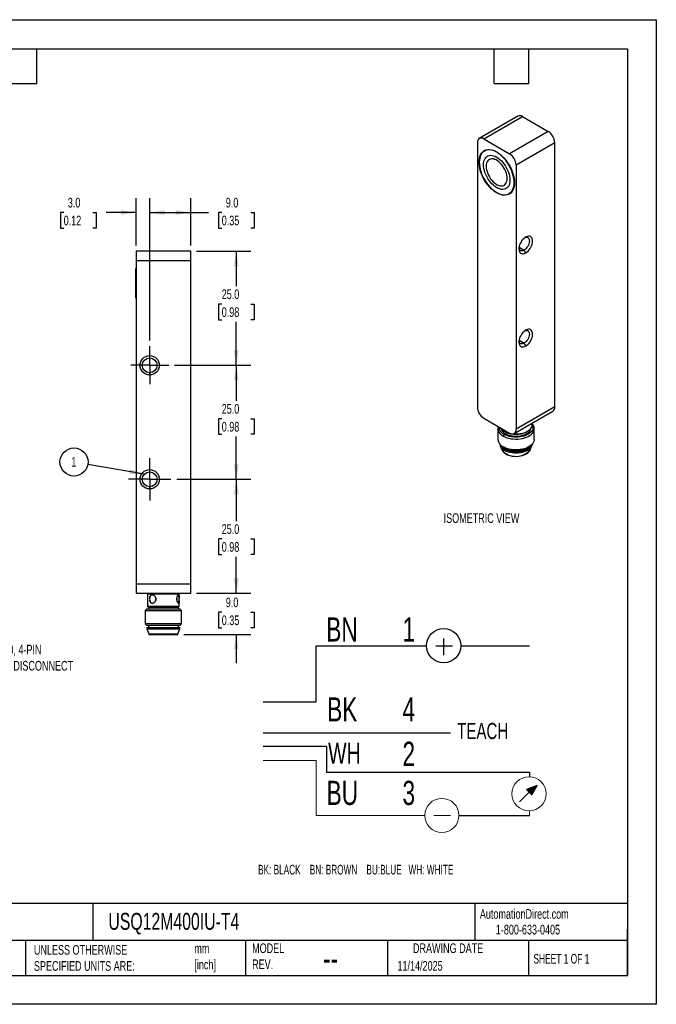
# Model space of a CAD drawing. Header units: millimetres. Extents: x 0 to 210, y 0 to 162.
# Tile 2 of 2: x 105 to 210, y 0 to 162. Entities that reach past the tile are written whole.
import ezdxf

# ---------------------------------------------------------------- set-up
doc = ezdxf.new("R2010")
doc.units = ezdxf.units.MM
doc.header["$LTSCALE"] = 0.75
doc.linetypes.add('CENTERX2', pattern=[20.32, 12.7, -2.54, 2.54, -2.54])
doc.layers.add('CENTER', color=40, linetype='CENTERX2')
doc.layers.add('DIMENSIONS', color=140, linetype='Continuous', lineweight=25)
doc.layers.add('TEXT', color=140, linetype='Continuous', lineweight=25)
doc.styles.add('SLDTEXTSTYLE0', font='TXT', dxfattribs={"width": 0.7})
doc.styles.add('SLDTEXTSTYLE1', font='TXT', dxfattribs={"width": 0.637778})
doc.styles.add('SLDTEXTSTYLE2', font='TXT', dxfattribs={"width": 0.65})
doc.dimstyles.new('SLDDIMSTYLE1', dxfattribs={"dimtxt": 1.618506, "dimasz": 2.4765, "dimexe": 0, "dimexo": 0.0625, "dimgap": 0.404626, "dimtad": 0, "dimtih": 1, "dimtoh": 1, "dimdec": 1, "dimlfac": 1.333333, "dimrnd": 1e-09, "dimzin": 4, "dimdsep": 46, "dimtxsty": 'SLDTEXTSTYLE0', "dimsah": 1, "dimcen": 0.09, "dimadec": 0, "dimazin": 1, "dimtfac": 1, "dimtdec": 1, "dimtmove": 0, "dimatfit": 0, "dimfxl": 0, "dimfrac": 2, "dimtolj": 1, "dimtzin": 12, "dimarcsym": 0})
doc.dimstyles.new('SLDDIMSTYLE2', dxfattribs={"dimtxt": 1.618506, "dimasz": 2.4765, "dimexe": 0, "dimexo": 0.0625, "dimgap": 0.404626, "dimtad": 0, "dimtih": 1, "dimtoh": 1, "dimdec": 1, "dimlfac": 1.333333, "dimrnd": 1e-09, "dimzin": 4, "dimdsep": 46, "dimtxsty": 'SLDTEXTSTYLE0', "dimsah": 1, "dimcen": 0.09, "dimadec": 0, "dimazin": 1, "dimtfac": 1, "dimtdec": 1, "dimtofl": 0, "dimtmove": 0, "dimatfit": 3, "dimfxl": 0, "dimfrac": 2, "dimtolj": 1, "dimtzin": 12, "dimarcsym": 0})
doc.dimstyles.new('SLDDIMSTYLE4', dxfattribs={"dimtxt": 0.18, "dimasz": 2.4765, "dimexe": 0, "dimexo": 0.0625, "dimgap": 0, "dimtad": 0, "dimtih": 1, "dimtoh": 1, "dimdec": 0, "dimrnd": 1e-09, "dimzin": 0, "dimdsep": 46, "dimtxsty": 'Standard', "dimsah": 1, "dimcen": 0.09, "dimadec": 0, "dimazin": 0, "dimtfac": 2.4765, "dimtdec": 0, "dimtofl": 0, "dimtmove": 0, "dimatfit": 3, "dimfxl": 0, "dimfrac": 2, "dimtolj": 1, "dimtzin": 0, "dimarcsym": 0})

# ---------------------------------------------------------------- blocks, each defined once
blk = doc.blocks.new('SW_NOTE_0')
at = {"color": 0, "linetype": 'Continuous', "lineweight": 18, "insert": (0, 2.56), "char_height": 1.984, "attachment_point": 1, "style": 'SLDTEXTSTYLE0'}
blk.add_mtext('TEACH', dxfattribs=at)
blk = doc.blocks.new('SW_NOTE_0_1')
at = {"color": 0, "linetype": 'Continuous', "lineweight": 18, "insert": (0, 3.33), "char_height": 2.58, "attachment_point": 1, "style": 'SLDTEXTSTYLE0'}
blk.add_mtext('WH', dxfattribs=at)
blk = doc.blocks.new('SW_NOTE_0_2')
at = {"color": 0, "linetype": 'Continuous', "lineweight": 18, "insert": (0, 3.84), "char_height": 2.977, "attachment_point": 1, "style": 'SLDTEXTSTYLE0'}
blk.add_mtext('BN', dxfattribs=at)
blk = doc.blocks.new('SW_NOTE_0_3')
at = {"color": 0, "linetype": 'Continuous', "lineweight": 18, "insert": (0, 3.84), "char_height": 2.977, "attachment_point": 1, "style": 'SLDTEXTSTYLE0'}
blk.add_mtext('BK', dxfattribs=at)
blk = doc.blocks.new('SW_NOTE_0_4')
at = {"color": 0, "linetype": 'Continuous', "lineweight": 18, "insert": (0, 3.84), "char_height": 2.977, "attachment_point": 1, "style": 'SLDTEXTSTYLE0'}
blk.add_mtext('BU', dxfattribs=at)
blk = doc.blocks.new('SW_NOTE_0_5')
at = {"color": 0, "linetype": 'Continuous', "lineweight": 18, "insert": (0, 3.84), "char_height": 2.98, "attachment_point": 1, "style": 'SLDTEXTSTYLE0'}
blk.add_mtext('1', dxfattribs=at)
blk = doc.blocks.new('SW_NOTE_0_6')
at = {"color": 0, "linetype": 'Continuous', "lineweight": 18, "insert": (0, 3.84), "char_height": 2.98, "attachment_point": 1, "style": 'SLDTEXTSTYLE0'}
blk.add_mtext('4', dxfattribs=at)
blk = doc.blocks.new('SW_NOTE_0_7')
at = {"color": 0, "linetype": 'Continuous', "lineweight": 18, "insert": (0, 3.84), "char_height": 2.98, "attachment_point": 1, "style": 'SLDTEXTSTYLE0'}
blk.add_mtext('3', dxfattribs=at)
blk = doc.blocks.new('SW_NOTE_0_8')
at = {"layer": 'DIMENSIONS', "color": 0, "insert": (0, 1.53), "char_height": 1.1906, "attachment_point": 1, "style": 'SLDTEXTSTYLE1'}
blk.add_mtext('BK: BLACK    BN: BROWN    BU:BLUE   WH: WHITE', dxfattribs=at)
blk = doc.blocks.new('SW_NOTE_0_9')
at = {"color": 0, "linetype": 'Continuous', "lineweight": 18, "insert": (0, 3.84), "char_height": 2.98, "attachment_point": 1, "style": 'SLDTEXTSTYLE0'}
blk.add_mtext('2', dxfattribs=at)
blk = doc.blocks.new('4-TEACH')
at = {"linetype": 'Continuous'}
blk.add_hatch(color=7, dxfattribs=at).paths.add_polyline_path([(132.36, 33.05), (132.99, 32.4), (133.65, 33.58)], flags=0)
for p, q in [((122.13, 51.71), (122.13, 49.65)), ((106.38, 43.89), (106.38, 50.8)), ((106.38, 50.8), (120.02, 50.8)), ((121.15, 50.8), (123.21, 50.8)), ((124.24, 50.8), (132.72, 50.8)), ((99.87, 43.89), (106.38, 43.89)), ((122.99, 40.01), (99.87, 40.01)), ((107.69, 38.36), (99.87, 38.36)), ((107.69, 38.36), (107.69, 35.21)), ((107.69, 35.21), (132.72, 35.21)), ((132.72, 35.21), (132.72, 34.65)), ((133.65, 33.58), (132.36, 33.05)), ((132.36, 33.05), (132.99, 32.4)), ((132.99, 32.4), (133.65, 33.58)), ((132.68, 32.73), (131.47, 31.56)), ((124.02, 29.87), (132.72, 29.87))]:
    blk.add_line(p, q)
at = {"color": 7, "linetype": 'Continuous', "lineweight": 18}
for p, q in [((99.87, 36.66), (106.38, 36.66)), ((106.38, 36.66), (106.38, 29.87)), ((132.72, 30.43), (132.72, 29.87)), ((106.38, 29.87), (119.8, 29.87)), ((120.92, 29.87), (122.99, 29.87))]:
    blk.add_line(p, q, dxfattribs=at)
blk.add_circle((122.13, 50.8), 2.11)
for centre in [(132.67, 32.54), (121.91, 29.87)]:
    blk.add_circle(centre, 2.11, dxfattribs=at)
for name, p in [('SW_NOTE_0_2', (107.65, 50.46)), ('SW_NOTE_0_5', (117.05, 50.46)), ('SW_NOTE_0_3', (107.76, 40.6)), ('SW_NOTE_0_6', (117.05, 40.6)), ('SW_NOTE_0', (123.8, 38.72)), ('SW_NOTE_0_9', (117.05, 35.12)), ('SW_NOTE_0_1', (107.87, 35.5)), ('SW_NOTE_0_4', (107.69, 30.3)), ('SW_NOTE_0_7', (117.05, 30.3))]:
    blk.add_blockref(name, p, dxfattribs=at)
at = {"layer": 'DIMENSIONS', "color": 140}
blk.add_blockref('SW_NOTE_0_8', (99.23, 22.25), dxfattribs=at)
blk = doc.blocks.new('_D_13')
at = {"layer": 'DIMENSIONS'}
for p, q in [((123.95, 124.79), (123.95, 132.6)), ((126.2, 109.16), (126.2, 132.6)), ((112.05, 130.22), (111.51, 130.22)), ((111.51, 130.22), (111.51, 127.65)), ((116.86, 130.22), (117.41, 130.22)), ((117.41, 130.22), (117.41, 127.65)), ((123.95, 130.22), (119.06, 130.22)), ((126.2, 130.22), (130.96, 130.22)), ((111.51, 127.65), (112.05, 127.65)), ((117.41, 127.65), (116.86, 127.65))]:
    blk.add_line(p, q, dxfattribs=at)
for points in [[(123.95, 130.22), (121.48, 130.6), (121.48, 129.84)], [(126.2, 130.22), (128.68, 129.84), (128.68, 130.6)]]:
    blk.add_solid(points, dxfattribs=at)
at = {"layer": 'DIMENSIONS', "char_height": 1.587, "attachment_point": 1, "style": 'SLDTEXTSTYLE0'}
for s, insert in [('3.0', (112.73, 132.63)), ('0.12', (112.05, 129.7))]:
    blk.add_mtext(s, dxfattribs=dict(at, insert=insert))
blk = doc.blocks.new('_D_14')
at = {"layer": 'DIMENSIONS'}
for p, q in [((126.2, 109.16), (126.2, 132.6)), ((132.95, 124.79), (132.95, 132.6)), ((126.2, 130.22), (132.95, 130.22)), ((132.95, 130.22), (135.85, 130.22)), ((138.05, 130.22), (137.5, 130.22)), ((137.5, 130.22), (137.5, 127.65)), ((142.86, 130.22), (143.4, 130.22)), ((143.4, 130.22), (143.4, 127.65)), ((137.5, 127.65), (138.05, 127.65)), ((143.4, 127.65), (142.86, 127.65))]:
    blk.add_line(p, q, dxfattribs=at)
for points in [[(126.2, 130.22), (128.68, 129.84), (128.68, 130.6)], [(132.95, 130.22), (130.48, 130.6), (130.48, 129.84)]]:
    blk.add_solid(points, dxfattribs=at)
at = {"layer": 'DIMENSIONS', "char_height": 1.587, "attachment_point": 1, "style": 'SLDTEXTSTYLE0'}
for s, insert in [('9.0', (138.72, 132.63)), ('0.35', (138.05, 129.7))]:
    blk.add_mtext(s, dxfattribs=dict(at, insert=insert))
blk = doc.blocks.new('_D_15')
at = {"layer": 'DIMENSIONS'}
for p, q in [((140.45, 67.59), (140.45, 72.35)), ((133.9, 67.59), (142.83, 67.59)), ((138.05, 64.48), (137.5, 64.48)), ((137.5, 64.48), (137.5, 61.91)), ((142.86, 64.48), (143.4, 64.48)), ((143.4, 64.48), (143.4, 61.91)), ((137.5, 61.91), (138.05, 61.91)), ((143.4, 61.91), (142.86, 61.91)), ((131.8, 60.84), (142.83, 60.84)), ((140.45, 60.84), (140.45, 56.08))]:
    blk.add_line(p, q, dxfattribs=at)
for points in [[(140.45, 67.59), (140.83, 70.07), (140.07, 70.07)], [(140.45, 60.84), (140.07, 58.36), (140.83, 58.36)]]:
    blk.add_solid(points, dxfattribs=at)
at = {"layer": 'DIMENSIONS', "char_height": 1.587, "attachment_point": 1, "style": 'SLDTEXTSTYLE0'}
for s, insert in [('9.0', (138.72, 66.89)), ('0.35', (138.05, 63.95))]:
    blk.add_mtext(s, dxfattribs=dict(at, insert=insert))
blk = doc.blocks.new('_D_16')
at = {"layer": 'DIMENSIONS'}
for p, q in [((130.65, 86.34), (142.83, 86.34)), ((140.45, 86.34), (140.45, 79.47)), ((138.05, 76.54), (137.5, 76.54)), ((137.5, 76.54), (137.5, 73.97)), ((142.86, 76.54), (143.4, 76.54)), ((143.4, 76.54), (143.4, 73.97)), ((137.5, 73.97), (138.05, 73.97)), ((140.45, 67.59), (140.45, 73.61)), ((143.4, 73.97), (142.86, 73.97)), ((133.9, 67.59), (142.83, 67.59))]:
    blk.add_line(p, q, dxfattribs=at)
for points in [[(140.45, 86.34), (140.07, 83.86), (140.83, 83.86)], [(140.45, 67.59), (140.83, 70.07), (140.07, 70.07)]]:
    blk.add_solid(points, dxfattribs=at)
at = {"layer": 'DIMENSIONS', "char_height": 1.587, "attachment_point": 1, "style": 'SLDTEXTSTYLE0'}
for s, insert in [('25.0', (138.05, 78.95)), ('0.98', (138.05, 76.01))]:
    blk.add_mtext(s, dxfattribs=dict(at, insert=insert))
blk = doc.blocks.new('_D_17')
at = {"layer": 'DIMENSIONS'}
for p, q in [((130.28, 105.09), (142.83, 105.09)), ((140.45, 105.09), (140.45, 99.24)), ((138.05, 96.31), (137.5, 96.31)), ((137.5, 96.31), (137.5, 93.74)), ((142.86, 96.31), (143.4, 96.31)), ((143.4, 96.31), (143.4, 93.74)), ((137.5, 93.74), (138.05, 93.74)), ((140.45, 86.34), (140.45, 93.37)), ((143.4, 93.74), (142.86, 93.74)), ((130.65, 86.34), (142.83, 86.34))]:
    blk.add_line(p, q, dxfattribs=at)
for points in [[(140.45, 105.09), (140.07, 102.61), (140.83, 102.61)], [(140.45, 86.34), (140.83, 88.82), (140.07, 88.82)]]:
    blk.add_solid(points, dxfattribs=at)
at = {"layer": 'DIMENSIONS', "char_height": 1.587, "attachment_point": 1, "style": 'SLDTEXTSTYLE0'}
for s, insert in [('25.0', (138.05, 98.72)), ('0.98', (138.05, 95.78))]:
    blk.add_mtext(s, dxfattribs=dict(at, insert=insert))
blk = doc.blocks.new('_D_18')
at = {"layer": 'DIMENSIONS'}
for p, q in [((133.9, 123.84), (142.83, 123.84)), ((140.45, 123.84), (140.45, 118.1)), ((138.05, 115.16), (137.5, 115.16)), ((137.5, 115.16), (137.5, 112.59)), ((142.86, 115.16), (143.4, 115.16)), ((143.4, 115.16), (143.4, 112.59)), ((137.5, 112.59), (138.05, 112.59)), ((140.45, 105.09), (140.45, 112.23)), ((143.4, 112.59), (142.86, 112.59)), ((130.28, 105.09), (142.83, 105.09))]:
    blk.add_line(p, q, dxfattribs=at)
for points in [[(140.45, 123.84), (140.07, 121.36), (140.83, 121.36)], [(140.45, 105.09), (140.83, 107.57), (140.07, 107.57)]]:
    blk.add_solid(points, dxfattribs=at)
at = {"layer": 'DIMENSIONS', "char_height": 1.587, "attachment_point": 1, "style": 'SLDTEXTSTYLE0'}
for s, insert in [('25.0', (138.05, 117.57)), ('0.98', (138.05, 114.63))]:
    blk.add_mtext(s, dxfattribs=dict(at, insert=insert))
blk = doc.blocks.new('SW_NOTE_0_12')
at = {"layer": 'DIMENSIONS', "color": 0}
blk.add_circle((-2.27, 0.39), 2.31, dxfattribs=at)
at = {"layer": 'DIMENSIONS', "color": 0, "insert": (-2.3, 1.19), "char_height": 1.59, "attachment_point": 2, "style": 'SLDTEXTSTYLE0'}
blk.add_mtext('1', dxfattribs=at)
blk = doc.blocks.new('SW_CENTERMARKSYMBOL_2')
at = {"layer": 'CENTER', "color": 0}
for p, q in [((0, 1.905), (0, 3.12075)), ((0, 0), (0, 1.905)), ((-1.905, 0), (-3.12075, 0)), ((0, 0), (-1.905, 0)), ((0, 0), (0, -1.905)), ((0, 0), (1.905, 0)), ((1.905, 0), (3.12075, 0)), ((0, -1.905), (0, -3.12075))]:
    blk.add_line(p, q, dxfattribs=at)
blk = doc.blocks.new('SW_CENTERMARKSYMBOL_3')
at = {"layer": 'CENTER', "color": 0}
for p, q in [((0, 1.905), (0, 3.49575)), ((0, 0), (0, 1.905)), ((-1.905, 0), (-3.49575, 0)), ((0, 0), (-1.905, 0)), ((0, 0), (0, -1.905)), ((0, 0), (1.905, 0)), ((1.905, 0), (3.49575, 0)), ((0, -1.905), (0, -3.49575))]:
    blk.add_line(p, q, dxfattribs=at)

msp = doc.modelspace()

# ---------------------------------------------------------------- linework, layer by layer
at = {"color": 7, "linetype": 'Continuous'}
for p, q in [((0.002, 161.927), (209.552, 161.927)), ((209.552, 161.927), (209.552, 0.002)), ((209.552, 0.002), (0.002, 0.002))]:
    msp.add_line(p, q, dxfattribs=at)
for p, q in [((186.789, 146.077), (180.425, 142.403)), ((181.175, 142.329), (187.539, 146.002)), ((187.539, 146.002), (191.781, 143.553)), ((191.781, 143.553), (185.417, 139.879)), ((180.114, 141.716), (180.114, 98.235)), ((181.175, 142.329), (185.417, 139.879)), ((186.478, 138.042), (192.842, 141.716)), ((192.842, 98.235), (192.842, 141.716)), ((181.536, 140.478), (181.271, 140.325)), ((183.296, 140.124), (183.349, 140.154)), ((182.077, 138.928), (182.072, 138.925)), ((182.511, 139.039), (182.517, 139.042)), ((186.478, 138.042), (186.478, 94.561)), ((184.509, 134.703), (184.515, 134.706)), ((185.321, 133.31), (185.586, 133.463)), ((132.952, 123.841), (123.952, 123.841)), ((123.952, 123.841), (123.952, 122.341)), ((132.952, 122.341), (132.952, 123.841)), ((186.97, 124.517), (187.804, 124.036)), ((188.069, 123.576), (187.804, 124.036)), ((123.952, 122.341), (123.952, 69.091)), ((123.952, 122.341), (132.952, 122.341)), ((132.952, 69.091), (132.952, 122.341)), ((123.952, 121.028), (123.945, 121.028)), ((123.945, 116.153), (123.945, 121.028)), ((123.945, 116.153), (123.952, 116.153)), ((186.97, 109.207), (187.804, 108.726)), ((188.069, 108.266), (187.804, 108.726)), ((126.202, 103.5), (126.202, 103.875)), ((186.167, 93.875), (192.531, 97.549)), ((192.842, 98.235), (186.478, 94.561)), ((181.175, 96.398), (185.417, 93.949)), ((189.065, 95.235), (189.065, 95.548)), ((183.478, 94.683), (183.478, 92.907)), ((184.648, 94.178), (184.701, 94.148)), ((184.659, 94.172), (184.711, 94.142)), ((188.255, 94.148), (188.308, 94.178)), ((189.478, 92.907), (189.478, 94.683)), ((184.527, 93.728), (184.369, 93.452)), ((183.869, 91.833), (184.159, 91.204)), ((184.356, 91.683), (184.515, 91.591)), ((184.369, 91.676), (184.527, 91.584)), ((188.44, 91.591), (188.6, 91.683)), ((188.797, 91.204), (189.087, 91.833)), ((126.202, 84.75), (126.202, 85.125)), ((123.952, 69.091), (123.952, 67.591)), ((132.952, 69.091), (123.952, 69.091)), ((132.952, 67.591), (132.952, 69.091)), ((123.952, 67.591), (132.952, 67.591)), ((125.94, 67.591), (125.865, 67.516)), ((125.94, 67.591), (125.865, 67.516)), ((125.865, 67.516), (125.865, 65.416)), ((125.865, 67.516), (131.04, 67.516)), ((131.04, 67.516), (130.965, 67.591)), ((131.04, 66.922), (131.04, 67.516)), ((125.677, 64.966), (125.452, 64.741)), ((125.677, 64.966), (125.452, 64.741)), ((131.227, 64.966), (125.677, 64.966)), ((125.865, 65.416), (125.94, 65.341)), ((125.865, 65.416), (125.94, 65.341)), ((131.04, 65.416), (125.865, 65.416)), ((125.94, 65.341), (130.965, 65.341)), ((125.977, 65.341), (125.977, 64.966)), ((130.927, 64.966), (130.927, 65.341)), ((130.965, 65.341), (131.04, 65.416)), ((131.04, 65.416), (131.04, 66.385)), ((131.452, 64.741), (131.227, 64.966)), ((125.452, 64.741), (125.452, 62.566)), ((125.452, 64.741), (131.452, 64.741)), ((131.452, 62.566), (131.452, 64.741)), ((125.452, 62.566), (125.677, 62.341)), ((131.452, 62.566), (125.452, 62.566)), ((125.452, 62.566), (125.677, 62.341)), ((125.677, 62.341), (131.227, 62.341)), ((125.752, 61.966), (125.752, 61.741)), ((125.752, 61.966), (131.152, 61.966)), ((125.752, 61.741), (126.052, 60.916)), ((125.752, 61.741), (131.152, 61.741)), ((125.977, 62.341), (125.977, 61.966)), ((130.852, 60.916), (131.152, 61.741)), ((130.927, 61.966), (130.927, 62.341)), ((131.152, 61.741), (131.152, 61.966)), ((131.227, 62.341), (131.452, 62.566)), ((126.052, 60.916), (126.052, 60.841)), ((126.052, 60.916), (130.852, 60.916)), ((126.052, 60.841), (130.852, 60.841)), ((130.852, 60.841), (130.852, 60.916))]:
    msp.add_line(p, q)
at = {"flags": 128}
for points in [[(183.296, 140.185), (183.601, 139.991), (183.902, 139.762), (184.197, 139.5), (184.482, 139.209), (184.754, 138.892), (185.01, 138.552), (185.248, 138.194), (185.464, 137.82), (185.656, 137.435), (185.822, 137.043), (185.961, 136.649), (186.07, 136.257), (186.149, 135.87), (186.197, 135.495), (186.213, 135.133), (186.197, 134.79), (186.149, 134.47), (186.07, 134.175), (185.961, 133.909), (185.822, 133.675), (185.656, 133.475), (185.464, 133.312), (185.248, 133.187), (185.01, 133.102), (184.754, 133.058), (184.482, 133.055), (184.197, 133.093), (183.902, 133.172), (183.601, 133.291), (183.296, 133.449), (182.991, 133.643), (182.69, 133.873), (182.395, 134.134), (182.11, 134.425), (181.838, 134.742), (181.581, 135.082), (181.344, 135.441), (181.128, 135.815), (180.936, 136.2), (180.77, 136.591), (180.631, 136.985), (180.522, 137.378), (180.443, 137.764), (180.395, 138.14), (180.379, 138.501), (180.395, 138.844), (180.443, 139.164), (180.522, 139.459), (180.631, 139.725), (180.77, 139.96), (180.936, 140.159), (181.128, 140.322), (181.344, 140.447), (181.581, 140.532), (181.838, 140.576), (182.11, 140.579), (182.395, 140.541), (182.69, 140.462), (182.991, 140.343), (183.296, 140.185)], [(183.296, 140.124), (182.997, 140.279), (182.701, 140.396), (182.411, 140.473), (182.131, 140.511), (181.864, 140.508), (181.613, 140.464), (181.38, 140.381), (181.168, 140.259), (180.979, 140.098), (180.816, 139.902), (180.68, 139.673), (180.572, 139.411), (180.495, 139.122), (180.448, 138.807), (180.432, 138.47), (180.448, 138.116), (180.495, 137.747), (180.572, 137.368), (180.68, 136.982), (180.816, 136.595), (180.979, 136.211), (181.168, 135.833), (181.38, 135.466), (181.613, 135.113), (181.864, 134.78), (182.131, 134.468), (182.411, 134.183), (182.701, 133.926), (182.997, 133.701), (183.296, 133.51), (183.595, 133.355), (183.891, 133.239), (184.181, 133.161), (184.461, 133.124), (184.728, 133.127), (184.979, 133.17), (185.212, 133.253), (185.424, 133.376), (185.613, 133.536), (185.776, 133.732), (185.912, 133.962), (186.02, 134.223), (186.097, 134.512), (186.144, 134.827), (186.16, 135.164), (186.144, 135.519), (186.097, 135.888), (186.02, 136.267), (185.912, 136.652), (185.776, 137.039), (185.613, 137.423), (185.424, 137.801), (185.212, 138.169), (184.979, 138.521), (184.728, 138.854), (184.461, 139.166), (184.181, 139.451), (183.891, 139.708), (183.595, 139.933), (183.296, 140.124)], [(184.279, 134.01), (184.039, 134.028), (183.789, 134.087), (183.531, 134.185), (183.269, 134.322), (183.009, 134.494), (182.752, 134.7), (182.503, 134.937), (182.266, 135.201), (182.043, 135.488), (181.839, 135.795), (181.656, 136.116), (181.496, 136.447), (181.363, 136.784), (181.257, 137.121), (181.181, 137.454), (181.136, 137.778), (181.122, 138.088), (181.139, 138.379), (181.187, 138.648), (181.267, 138.89), (181.375, 139.102), (181.511, 139.282), (181.673, 139.425), (181.859, 139.531), (182.065, 139.598), (182.289, 139.624), (182.528, 139.61), (182.778, 139.555), (183.035, 139.461), (183.296, 139.328)], [(181.191, 140.275), (181.254, 140.343), (181.399, 140.471)], [(181.699, 140.558), (181.645, 140.534), (181.536, 140.478)], [(183.296, 139.328), (183.559, 139.157), (183.819, 138.952), (184.071, 138.716), (184.311, 138.451), (184.537, 138.163), (184.744, 137.854), (184.93, 137.53), (185.092, 137.196), (185.227, 136.856), (185.334, 136.516), (185.411, 136.18), (185.456, 135.853), (185.47, 135.541), (185.452, 135.248), (185.402, 134.977), (185.321, 134.734), (185.21, 134.521), (185.071, 134.342), (184.906, 134.2), (184.717, 134.096), (184.507, 134.033), (184.279, 134.01)], [(182.511, 139.039), (182.309, 139.017), (182.125, 138.953), (181.963, 138.85), (181.826, 138.709), (181.716, 138.532), (181.635, 138.324), (181.585, 138.087), (181.567, 137.827), (181.581, 137.547), (181.627, 137.254), (181.704, 136.953), (181.81, 136.65), (181.944, 136.349), (182.103, 136.057), (182.284, 135.779), (182.484, 135.521), (182.699, 135.286), (182.925, 135.08), (183.158, 134.906), (183.393, 134.768), (183.626, 134.668), (183.854, 134.608), (184.07, 134.589), (184.272, 134.611), (184.456, 134.675), (184.618, 134.778), (184.755, 134.919), (184.865, 135.096), (184.946, 135.305), (184.996, 135.541), (185.014, 135.802), (185, 136.081), (184.954, 136.374), (184.878, 136.675), (184.771, 136.979), (184.637, 137.279), (184.478, 137.571), (184.297, 137.849), (184.097, 138.108), (183.882, 138.342), (183.656, 138.548), (183.423, 138.722), (183.188, 138.86), (182.955, 138.96), (182.728, 139.02), (182.511, 139.039)], [(184.515, 134.706), (184.623, 134.781), (184.761, 134.923), (184.871, 135.099), (184.951, 135.308), (185.001, 135.544), (185.019, 135.805), (185.005, 136.084), (184.96, 136.377), (184.883, 136.678), (184.776, 136.982), (184.642, 137.282), (184.483, 137.574), (184.302, 137.852), (184.102, 138.111), (183.887, 138.345), (183.661, 138.551), (183.429, 138.725), (183.193, 138.863), (182.96, 138.963), (182.733, 139.023), (182.517, 139.042)], [(185.511, 133.347), (185.329, 133.286), (185.237, 133.265)], [(185.586, 133.463), (185.689, 133.529), (185.736, 133.564)], [(188.069, 123.576), (188.259, 123.705), (188.444, 123.867), (188.618, 124.058), (188.776, 124.273), (188.913, 124.505), (189.027, 124.747), (189.113, 124.994), (189.169, 125.237), (189.193, 125.469), (189.185, 125.684), (189.144, 125.877), (189.073, 126.04), (188.973, 126.17), (188.847, 126.262), (188.699, 126.315), (188.532, 126.326), (188.352, 126.296), (188.164, 126.225), (187.974, 126.115), (187.785, 125.969), (187.606, 125.792), (187.439, 125.588), (187.291, 125.364), (187.165, 125.126), (187.065, 124.88), (186.993, 124.635), (186.953, 124.396), (186.945, 124.171), (186.969, 123.967), (187.025, 123.789), (187.111, 123.641), (187.225, 123.53), (187.362, 123.457), (187.52, 123.425), (187.694, 123.434), (187.879, 123.485), (188.069, 123.576)], [(187.927, 126.082), (188.046, 126.121), (188.198, 126.138), (188.335, 126.116), (188.453, 126.054), (188.548, 125.955), (188.616, 125.822), (188.655, 125.661), (188.662, 125.477), (188.639, 125.277), (188.586, 125.068), (188.504, 124.857), (188.397, 124.652), (188.269, 124.462), (188.123, 124.291), (187.966, 124.148), (187.804, 124.036)], [(187.804, 124.036), (187.641, 123.96), (187.484, 123.922), (187.339, 123.925), (187.211, 123.968), (187.104, 124.048), (187.022, 124.165), (186.968, 124.312), (186.953, 124.395)], [(188.069, 108.266), (188.259, 108.395), (188.444, 108.557), (188.618, 108.748), (188.776, 108.963), (188.913, 109.195), (189.027, 109.437), (189.113, 109.683), (189.169, 109.926), (189.193, 110.159), (189.185, 110.374), (189.144, 110.566), (189.073, 110.73), (188.973, 110.86), (188.847, 110.952), (188.699, 111.005), (188.532, 111.016), (188.352, 110.986), (188.164, 110.915), (187.974, 110.804), (187.785, 110.659), (187.606, 110.481), (187.439, 110.278), (187.291, 110.054), (187.165, 109.816), (187.065, 109.57), (186.993, 109.325), (186.953, 109.086), (186.945, 108.861), (186.969, 108.657), (187.025, 108.478), (187.111, 108.331), (187.225, 108.22), (187.362, 108.147), (187.52, 108.115), (187.694, 108.124), (187.879, 108.175), (188.069, 108.266)], [(187.927, 110.772), (188.046, 110.811), (188.198, 110.828), (188.335, 110.805), (188.453, 110.743), (188.548, 110.644), (188.616, 110.512), (188.655, 110.351), (188.662, 110.167), (188.639, 109.967), (188.586, 109.757), (188.504, 109.547), (188.397, 109.342), (188.269, 109.152), (188.123, 108.981), (187.966, 108.837), (187.804, 108.726)], [(187.804, 108.726), (187.641, 108.65), (187.484, 108.612), (187.339, 108.615), (187.211, 108.657), (187.104, 108.738), (187.022, 108.855), (186.968, 109.002), (186.953, 109.084)], [(184.369, 93.452), (184.653, 93.309), (184.966, 93.188), (185.302, 93.09), (185.657, 93.018), (186.025, 92.971), (186.401, 92.952), (186.777, 92.96), (187.149, 92.995), (187.51, 93.057), (187.855, 93.145), (188.178, 93.257), (188.475, 93.391), (188.74, 93.545), (188.969, 93.718), (189.159, 93.906), (189.306, 94.106), (189.409, 94.315), (189.466, 94.53), (189.476, 94.748), (189.438, 94.964), (189.354, 95.176), (189.224, 95.38), (189.065, 95.56)], [(189.065, 95.446), (189.092, 95.405), (189.19, 95.207), (189.243, 95.004), (189.25, 94.799), (189.213, 94.595), (189.13, 94.395), (189.004, 94.203), (188.836, 94.022), (188.63, 93.855), (188.388, 93.705), (188.115, 93.573), (187.815, 93.463), (187.493, 93.376), (187.154, 93.313), (186.804, 93.276), (186.449, 93.265), (186.095, 93.28), (185.746, 93.322), (185.41, 93.388), (185.091, 93.479), (184.795, 93.593), (184.527, 93.728)], [(189.065, 95.235), (189.045, 95.048), (188.981, 94.856), (188.874, 94.671), (188.726, 94.495), (188.54, 94.332), (188.318, 94.184), (188.065, 94.055), (187.784, 93.945), (187.482, 93.858), (187.162, 93.794), (186.83, 93.755), (186.493, 93.741), (186.155, 93.752), (185.822, 93.79), (185.501, 93.851), (185.197, 93.937), (184.914, 94.044), (184.659, 94.172)], [(184.738, 93.851), (184.994, 93.724), (185.277, 93.618), (185.583, 93.535), (185.906, 93.477), (186.239, 93.445), (186.576, 93.439), (186.912, 93.46), (187.24, 93.508), (187.554, 93.58), (187.847, 93.677), (188.115, 93.796), (188.353, 93.934), (188.555, 94.09), (188.719, 94.261), (188.841, 94.443), (188.919, 94.632), (188.95, 94.793)], [(189.478, 92.907), (189.466, 92.754), (189.409, 92.539), (189.306, 92.33), (189.159, 92.13), (188.969, 91.942), (188.74, 91.769), (188.475, 91.615), (188.178, 91.481), (187.855, 91.369), (187.51, 91.281), (187.149, 91.219), (186.777, 91.184), (186.401, 91.176), (186.025, 91.195), (185.657, 91.242), (185.302, 91.314), (184.966, 91.412), (184.653, 91.533), (184.369, 91.676)], [(184.353, 91.685), (184.514, 91.548), (184.738, 91.401)], [(184.58, 91.125), (184.846, 90.992), (185.141, 90.879), (185.459, 90.79), (185.794, 90.726), (186.141, 90.687), (186.493, 90.675), (186.846, 90.69), (187.192, 90.73), (187.525, 90.797), (187.841, 90.888), (188.134, 91.003), (188.398, 91.138), (188.629, 91.292), (188.824, 91.462), (188.978, 91.645), (189.09, 91.839), (189.157, 92.039), (189.174, 92.148)], [(184.58, 91.309), (184.846, 91.175), (185.141, 91.063), (185.459, 90.974), (185.794, 90.91), (186.141, 90.871), (186.493, 90.859), (186.846, 90.873), (187.192, 90.914), (187.525, 90.981), (187.841, 91.072), (188.134, 91.186), (188.398, 91.322), (188.629, 91.476), (188.824, 91.646), (188.978, 91.829), (189.09, 92.023), (189.114, 92.081)], [(184.791, 90.514), (185.039, 90.39), (185.314, 90.287), (185.61, 90.207), (185.923, 90.151), (186.246, 90.12), (186.574, 90.114), (186.899, 90.135), (187.217, 90.181), (187.521, 90.251), (187.806, 90.345), (188.065, 90.46), (188.296, 90.594), (188.492, 90.746), (188.651, 90.911), (188.77, 91.087), (188.845, 91.271), (188.864, 91.348)]]:
    msp.add_lwpolyline(points, dxfattribs=at)
for centre, radius in [((126.202, 105.091), 1.591), ((126.202, 105.091), 1.216), ((126.202, 86.341), 1.591), ((126.202, 86.341), 1.216)]:
    msp.add_circle(centre, radius)
for centre, radius, start, end in [((187.102, 145.412), 0.734, 53.47043, 115.21911), ((190.549, 141.617), 2.295, 2.4763, 57.5237), ((180.764, 141.815), 0.657, 51.32543, 188.68532), ((184.185, 137.943), 2.295, 2.4764, 57.5236), ((182.509, 138.169), 0.874, 89.51366, 119.62258), ((182.407, 98.334), 2.295, 182.4764, 237.5236), ((192.092, 98.161), 0.754, 305.64976, 5.66242), ((184.854, 94.714), 1.352, 166.36578, 248.97456), ((185.021, 94.947), 1.315, 180.42827, 247.94135), ((185.275, 95.027), 1.293, 191.84284, 245.45582), ((185.431, 95.643), 1.661, 212.5434, 242.29554), ((186.477, 97.576), 3.861, 242.78535, 297.40803), ((185.828, 94.462), 0.657, 231.32543, 8.68532), ((184.926, 93.017), 1.452, 184.32205, 247.43371), ((185.166, 92.405), 1.408, 190.53822, 245.38542), ((185.296, 92.732), 1.593, 204.14012, 243.29543), ((185.37, 91.708), 1.328, 195.74674, 244.10993), ((185.464, 91.883), 1.472, 207.49583, 242.7676), ((186.477, 95.351), 4.242, 242.62434, 297.56904), ((186.452, 94.514), 3.554, 241.15154, 307.23524), ((186.425, 93.242), 3.128, 238.50765, 319.33742), ((127.193, 66.653), 0.998, 173.54424, 186.45576), ((126.791, 66.782), 0.59, 98.75491, 181.61894), ((126.791, 66.524), 0.59, 178.38106, 261.24509), ((126.21, 66.653), 0.998, 353.54424, 6.45576), ((133.474, 66.653), 2.793, 177.69703, 182.30297), ((129.975, 66.824), 1.066, 356.83171, 29.11495), ((130.053, 66.464), 0.989, 329.68274, 4.48556), ((128.248, 66.653), 2.793, 357.69703, 2.30297)]:
    msp.add_arc(centre, radius, start, end)
for points, knots in [([(126.201, 66.765), (126.203, 66.786), (126.207, 66.828), (126.217, 66.889), (126.229, 66.948), (126.25, 67.023), (126.282, 67.109), (126.348, 67.228), (126.459, 67.336), (126.63, 67.381), (126.819, 67.336), (126.968, 67.228), (127.067, 67.109), (127.129, 67.006), (127.178, 66.891), (127.194, 66.807), (127.202, 66.765)], [0, 0, 0, 0, 0.03171232, 0.06323973, 0.09485201, 0.12681678, 0.18883339, 0.25035208, 0.37595121, 0.50006659, 0.62418197, 0.7497811, 0.81128185, 0.87331638, 0.93681847, 1, 1, 1, 1]), ([(127.202, 66.541), (127.198, 66.52), (127.191, 66.478), (127.174, 66.417), (127.153, 66.358), (127.119, 66.283), (127.067, 66.197), (126.968, 66.079), (126.819, 65.971), (126.63, 65.926), (126.459, 65.971), (126.348, 66.079), (126.282, 66.197), (126.243, 66.301), (126.215, 66.416), (126.206, 66.499), (126.201, 66.541)], [0, 0, 0, 0, 0.0317123, 0.0632397, 0.094852, 0.1268168, 0.1888334, 0.2503521, 0.3759512, 0.5000666, 0.624182, 0.7497811, 0.8112818, 0.8733164, 0.9368185, 1, 1, 1, 1]), ([(130.683, 66.765), (130.685, 66.785), (130.688, 66.824), (130.697, 66.881), (130.708, 66.937), (130.725, 67.007), (130.751, 67.089), (130.799, 67.204), (130.866, 67.315), (130.941, 67.375), (130.996, 67.358), (131.023, 67.281), (131.034, 67.187), (131.038, 67.102), (131.04, 67.006), (131.04, 66.933), (131.04, 66.896)], [0, 0, 0, 0, 0.03174598, 0.06331078, 0.0949299, 0.12683767, 0.18910003, 0.25086644, 0.37579049, 0.5014188, 0.62402132, 0.75050807, 0.81237232, 0.87360324, 0.93728489, 1, 1, 1, 1]), ([(131.04, 66.41), (131.04, 66.392), (131.04, 66.355), (131.039, 66.303), (131.039, 66.252), (131.037, 66.19), (131.034, 66.12), (131.023, 66.026), (130.996, 65.948), (130.941, 65.931), (130.866, 65.992), (130.799, 66.102), (130.751, 66.217), (130.72, 66.316), (130.696, 66.424), (130.687, 66.502), (130.683, 66.541)], [0, 0, 0, 0, 0.0313673, 0.0627615, 0.0944028, 0.1265062, 0.1877187, 0.2496024, 0.3760901, 0.4986937, 0.624323, 0.749248, 0.8109954, 0.8732778, 0.9367377, 1, 1, 1, 1]), ([(131.04, 66.896), (131.04, 66.875), (131.039, 66.832), (131.039, 66.788), (131.039, 66.765)], [0, 0, 0, 0, 0.5008313, 1, 1, 1, 1]), ([(131.039, 66.541), (131.039, 66.519), (131.039, 66.474), (131.04, 66.431), (131.04, 66.41)], [0, 0, 0, 0, 0.49916875, 1, 1, 1, 1])]:
    msp.add_open_spline(points, degree=3, knots=knots)
for points in [[(127.202, 66.765), (127.213, 66.69), (127.213, 66.616), (127.202, 66.541)], [(130.678, 66.653), (130.678, 66.69), (130.68, 66.728), (130.683, 66.765)], [(130.683, 66.541), (130.68, 66.579), (130.678, 66.616), (130.678, 66.653)]]:
    msp.add_open_spline(points, degree=3)
at = {"layer": 'TEXT'}
for p, q in [((4.762, 157.162), (204.787, 157.162)), ((107.632, 151.447), (107.632, 157.162)), ((182.88, 151.447), (182.88, 157.162)), ((188.595, 151.447), (188.595, 157.162)), ((204.787, 157.162), (204.787, 4.762)), ((101.918, 151.447), (107.632, 151.447)), ((182.88, 151.447), (188.595, 151.447)), ((204.787, 16.595), (4.762, 16.595)), ((116.819, 16.595), (116.819, 10.477)), ((179.682, 16.595), (179.682, 10.477)), ((204.787, 4.762), (204.787, 12.383)), ((204.787, 10.477), (4.762, 10.477)), ((105.748, 10.477), (105.748, 4.762)), ((141.976, 10.477), (141.976, 4.762)), ((165.349, 10.477), (165.349, 4.762)), ((188.512, 10.477), (188.512, 4.762)), ((4.762, 4.762), (204.787, 4.762))]:
    msp.add_line(p, q, dxfattribs=at)

# ---------------------------------------------------------------- block references
at = {"layer": 'CENTER'}
for name, p in [('SW_CENTERMARKSYMBOL_2', (126.202, 105.091)), ('SW_CENTERMARKSYMBOL_3', (126.202, 86.341))]:
    msp.add_blockref(name, p, dxfattribs=at)
at = {"layer": 'DIMENSIONS'}
msp.add_blockref('SW_NOTE_0_12', (116.022, 88.8), dxfattribs=at)
at = {"layer": 'DIMENSIONS', "xscale": 1.333333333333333, "yscale": 1.333333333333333, "zscale": 1.333333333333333}
msp.add_blockref('4-TEACH', (11.725, -8.764), dxfattribs=at)

# ---------------------------------------------------------------- texts
at = {"color": 179, "linetype": 'Continuous', "lineweight": 18, "char_height": 1.5875, "attachment_point": 1, "style": 'SLDTEXTSTYLE0'}
for s, insert in [('AutomationDirect.com', (180.521, 15.657)), ('1-800-633-0405', (183.144, 13.078))]:
    msp.add_mtext(s, dxfattribs=dict(at, insert=insert))
at = {"layer": 'DIMENSIONS', "char_height": 1.5875, "attachment_point": 1, "style": 'SLDTEXTSTYLE0'}
for s, insert in [('ISOMETRIC VIEW', (174.557, 80.755)), ('M8X1.0, 4-PIN^JQUICK DISCONNECT', (98.651, 59.122))]:
    msp.add_mtext(s, dxfattribs=dict(at, insert=insert))
at = {"layer": 'TEXT'}
for s, insert, char_height, attachment_point, style in [('USQ12M400IU-T4', (119.406, 15.034), 2.77813, 1, 'SLDTEXTSTYLE0'), ('UNLESS OTHERWISE ^JSPECIFIED UNITS ARE:', (107.152, 9.747), 1.5875, 1, 'SLDTEXTSTYLE0'), ('MODEL ^JREV.', (143.05, 10.023), 1.5875, 1, 'SLDTEXTSTYLE0'), ('DRAWING DATE', (175.294, 10.023), 1.5875, 2, 'SLDTEXTSTYLE0'), ('mm^J[inch]', (133.548, 9.977), 1.5875, 1, 'SLDTEXTSTYLE0'), ('SHEET 1 OF 1', (189.331, 8.289), 1.5875, 1, 'SLDTEXTSTYLE2'), ('--', (154.723, 9.539), 3.9688, 1, 'SLDTEXTSTYLE0'), ('11/14/2025', (166.96, 7.129), 1.5875, 1, 'SLDTEXTSTYLE0')]:
    msp.add_mtext(s, dxfattribs=dict(at, insert=insert, char_height=char_height, attachment_point=attachment_point, style=style))

# ---------------------------------------------------------------- dimensions: what is measured, and where the dimension line sits
at = {"layer": 'DIMENSIONS'}
for base, p2, dimstyle, picture, middle in [((123.952, 130.222), (123.952, 123.841), 'SLDDIMSTYLE1', '_D_13', (114.46, 130.222)), ((132.952, 130.222), (132.952, 123.841), 'SLDDIMSTYLE2', '_D_14', (140.452, 130.222))]:
    dim = msp.add_linear_dim(base=base, p1=(126.202, 108.211), p2=p2, dimstyle=dimstyle, dxfattribs=at)
    dim.commit()
    dim.dimension.update_dxf_attribs({"geometry": picture, "text_midpoint": middle, "dimtype": 160})
for base, p1, p2, dimstyle, picture, middle in [((140.452, 123.841), (129.323, 105.091), (132.952, 123.841), 'SLDDIMSTYLE2', '_D_18', (140.452, 115.16)), ((140.452, 105.091), (129.698, 86.341), (129.323, 105.091), 'SLDDIMSTYLE2', '_D_17', (140.452, 96.308)), ((140.452, 86.341), (132.952, 67.591), (129.698, 86.341), 'SLDDIMSTYLE2', '_D_16', (140.452, 76.54)), ((140.452, 67.591), (130.852, 60.841), (132.952, 67.591), 'SLDDIMSTYLE1', '_D_15', (140.452, 64.48))]:
    dim = msp.add_linear_dim(base=base, p1=p1, p2=p2, angle=90, dimstyle=dimstyle, dxfattribs=at)
    dim.commit()
    dim.dimension.update_dxf_attribs({"geometry": picture, "text_midpoint": middle, "dimtype": 160})

# ---------------------------------------------------------------- leaders
msp.add_leader([(125.336, 87.194), (116.022, 88.8)], dimstyle='SLDDIMSTYLE4', dxfattribs=at)

doc.saveas('drawing.dxf')
